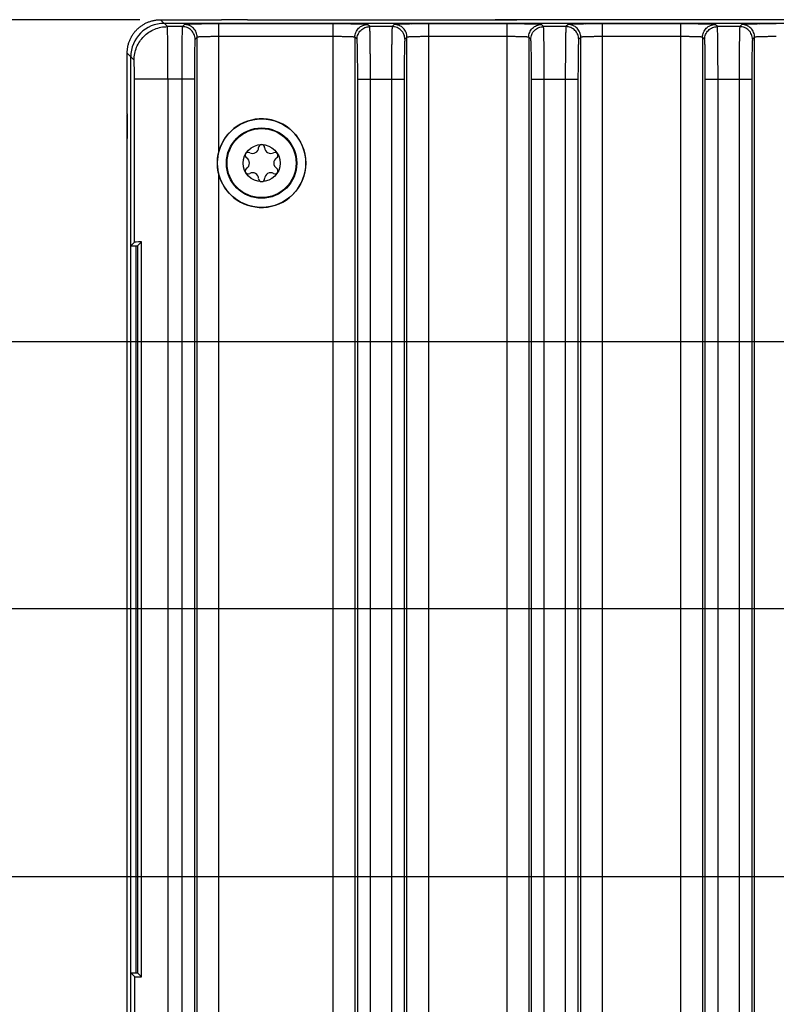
# Model space of a CAD drawing. Header units: inches. Extents: x 0 to 34, y 0 to 22.
# Tile 55 of 128: x 11.6 to 13.8, y 4.1 to 7.1. Entities that reach past the tile are written whole.
import ezdxf

# ---------------------------------------------------------------- set-up
doc = ezdxf.new("R2010")
doc.units = ezdxf.units.IN
doc.header["$LTSCALE"] = 1.87
doc.header["$MEASUREMENT"] = 0
doc.layers.get('0').update_dxf_attribs({"linetype": 'CONTINUOUS'})
doc.layers.add('COSMETIC', color=7, linetype='CONTINUOUS')
doc.layers.add('DIMENSIONS', color=7, linetype='CONTINUOUS')
doc.styles.get("Standard").update_dxf_attribs({"font": 'txt', "width": 0.8})
doc.dimstyles.new('DIMSTYLE_2', dxfattribs={"dimtxt": 0.125, "dimasz": 0.18, "dimexe": 0.125, "dimexo": 0.0625, "dimgap": 0.0625, "dimtad": 0, "dimtih": 1, "dimtoh": 1, "dimzin": 0, "dimdsep": 46, "dimtxsty": 'STANDARD', "dimblk": '_FILLED', "dimblk1": '_FILLED', "dimblk2": '_FILLED', "dimcen": 0.09, "dimazin": 0, "dimtp": 0.01, "dimtm": 0.01, "dimtfac": 1, "dimtofl": 0, "dimtmove": 0, "dimatfit": 3, "dimldrblk": '_FILLED', "dimfxl": 1, "dimtolj": 1, "dimtzin": 0, "dimarcsym": 0})

# ---------------------------------------------------------------- blocks, each defined once
blk = doc.blocks.new('_FILLED')
at = {"color": 0, "linetype": 'BYBLOCK'}
blk.add_solid([(0, 0), (-1, 0.174), (-1, -0.174)], dxfattribs=at)
blk = doc.blocks.new('*D10')
at = {"layer": 'DIMENSIONS', "color": 2, "linetype": 'CONTINUOUS'}
for p, q in [((14.7936, 4.1703), (14.7936, 2.6843)), ((11.8864, 3.5972), (11.8864, 2.6843)), ((11.8864, 2.8093), (12.615, 2.8093)), ((14.7936, 2.8093), (14.065, 2.8093))]:
    blk.add_line(p, q, dxfattribs=at)
at = {"layer": 'DIMENSIONS', "color": 2, "linetype": 'CONTINUOUS', "xscale": 0.18, "yscale": 0.18, "zscale": 0.18, "rotation": 180}
blk.add_blockref('_FILLED', (11.8864, 2.8093), dxfattribs=at)
at = {"layer": 'DIMENSIONS', "color": 2, "linetype": 'CONTINUOUS', "xscale": 0.18, "yscale": 0.18, "zscale": 0.18}
blk.add_blockref('_FILLED', (14.7936, 2.8093), dxfattribs=at)
at = {"layer": 'DIMENSIONS', "color": 2, "linetype": 'CONTINUOUS', "insert": (13.34, 2.8718), "char_height": 0.125, "width": 1.325, "attachment_point": 2, "line_spacing_factor": 0.9}
blk.add_mtext('73.84{\\ftxt.shx;\\W1.000000;\\H0.125000; }[2.907]', dxfattribs=at)
blk = doc.blocks.new('*D13')
at = {"layer": 'DIMENSIONS', "color": 2, "linetype": 'CONTINUOUS'}
for p, q in [((11.9235, 7.0873), (11.0114, 7.0873)), ((11.1364, 7.0873), (11.1364, 6.7304)), ((11.1364, 6.1236), (11.1364, 6.4804)), ((14.4406, 6.1236), (11.0114, 6.1236))]:
    blk.add_line(p, q, dxfattribs=at)
at = {"layer": 'DIMENSIONS', "color": 2, "linetype": 'CONTINUOUS', "xscale": 0.18, "yscale": 0.18, "zscale": 0.18}
for p, rotation in [((11.1364, 7.0873), 90), ((11.1364, 6.1236), 270)]:
    blk.add_blockref('_FILLED', p, dxfattribs=dict(at, rotation=rotation))
at = {"layer": 'DIMENSIONS', "color": 2, "linetype": 'CONTINUOUS', "insert": (11.1364, 6.6679), "char_height": 0.125, "width": 1.225, "attachment_point": 2, "line_spacing_factor": 0.9}
blk.add_mtext('24.48{\\ftxt.shx;\\W1.000000;\\H0.125000; }[.964]', dxfattribs=at)
blk = doc.blocks.new('*D14')
at = {"layer": 'DIMENSIONS', "color": 2, "linetype": 'CONTINUOUS'}
for p, q in [((10.3864, 6.1236), (10.3864, 6.4836)), ((14.4406, 6.1236), (10.2614, 6.1236)), ((14.4406, 5.3253), (10.2614, 5.3253)), ((10.3864, 5.3253), (10.3864, 4.9653))]:
    blk.add_line(p, q, dxfattribs=at)
at = {"layer": 'DIMENSIONS', "color": 2, "linetype": 'CONTINUOUS', "xscale": 0.18, "yscale": 0.18, "zscale": 0.18}
for p, rotation in [((10.3864, 6.1236), 270), ((10.3864, 5.3253), 90)]:
    blk.add_blockref('_FILLED', p, dxfattribs=dict(at, rotation=rotation))
at = {"layer": 'DIMENSIONS', "color": 2, "linetype": 'CONTINUOUS', "insert": (10.3864, 5.7869), "char_height": 0.125, "width": 1.225, "attachment_point": 2, "line_spacing_factor": 0.9}
blk.add_mtext('20.28{\\ftxt.shx;\\W1.000000;\\H0.125000; }[.798]', dxfattribs=at)
blk = doc.blocks.new('*D15')
at = {"layer": 'DIMENSIONS', "color": 2, "linetype": 'CONTINUOUS'}
for p, q in [((10.3864, 5.3253), (10.3864, 5.6853)), ((14.4406, 5.3253), (10.2614, 5.3253)), ((14.4406, 4.5233), (10.2614, 4.5233)), ((10.3864, 4.5233), (10.3864, 4.1633))]:
    blk.add_line(p, q, dxfattribs=at)
at = {"layer": 'DIMENSIONS', "color": 2, "linetype": 'CONTINUOUS', "xscale": 0.18, "yscale": 0.18, "zscale": 0.18}
for p, rotation in [((10.3864, 5.3253), 270), ((10.3864, 4.5233), 90)]:
    blk.add_blockref('_FILLED', p, dxfattribs=dict(at, rotation=rotation))
at = {"layer": 'DIMENSIONS', "color": 2, "linetype": 'CONTINUOUS', "insert": (10.3864, 4.9868), "char_height": 0.125, "width": 1.225, "attachment_point": 2, "line_spacing_factor": 0.9}
blk.add_mtext('20.37{\\ftxt.shx;\\W1.000000;\\H0.125000; }[.802]', dxfattribs=at)
blk = doc.blocks.new('*D16')
at = {"layer": 'DIMENSIONS', "color": 2, "linetype": 'CONTINUOUS'}
for p, q in [((14.4406, 4.5233), (11.0114, 4.5233)), ((11.1364, 4.5233), (11.1364, 4.1665)), ((11.1364, 3.5597), (11.1364, 3.9165)), ((11.9239, 3.5597), (11.0114, 3.5597))]:
    blk.add_line(p, q, dxfattribs=at)
at = {"layer": 'DIMENSIONS', "color": 2, "linetype": 'CONTINUOUS', "xscale": 0.18, "yscale": 0.18, "zscale": 0.18}
for p, rotation in [((11.1364, 4.5233), 90), ((11.1364, 3.5597), 270)]:
    blk.add_blockref('_FILLED', p, dxfattribs=dict(at, rotation=rotation))
at = {"layer": 'DIMENSIONS', "color": 2, "linetype": 'CONTINUOUS', "insert": (11.1364, 4.104), "char_height": 0.125, "width": 1.225, "attachment_point": 2, "line_spacing_factor": 0.9}
blk.add_mtext('24.48{\\ftxt.shx;\\W1.000000;\\H0.125000; }[.964]', dxfattribs=at)

msp = doc.modelspace()

# ---------------------------------------------------------------- linework, layer by layer
at = {"color": 7, "linetype": 'CONTINUOUS'}
for p, q in [((12.0067, 7.0666), (11.986, 7.0873)), ((11.986, 7.0873), (12.1683, 7.0873)), ((11.9969, 7.0765), (24.7141, 7.0765)), ((12.0576, 7.0729), (12.0513, 7.0666)), ((12.1606, 6.6932), (12.1606, 7.0747)), ((12.5028, 7.0747), (12.1606, 7.0747)), ((12.1681, 7.0874), (12.1683, 7.0873)), ((12.1681, 7.0874), (12.1683, 7.0874)), ((12.194, 7.0872), (12.1701, 7.0873)), ((12.1787, 7.0873), (12.1736, 7.0873)), ((12.2459, 7.0869), (12.1941, 7.0872)), ((12.2459, 7.0869), (12.9872, 7.0869)), ((12.5028, 3.5719), (12.5028, 7.0747)), ((12.6121, 7.0666), (12.6058, 7.0729)), ((12.6856, 7.0729), (12.6793, 7.0666)), ((12.7886, 3.5719), (12.7886, 7.0747)), ((13.023, 7.0747), (12.7886, 7.0747)), ((12.9872, 7.0869), (13.0389, 7.0872)), ((13.023, 3.5719), (13.023, 7.0747)), ((13.0389, 7.0872), (13.039, 7.0872)), ((13.039, 7.0872), (13.0504, 7.0873)), ((13.0504, 7.0873), (13.0527, 7.0873)), ((13.0527, 7.0873), (13.0522, 7.0873)), ((24.7249, 7.0873), (13.0527, 7.0873)), ((13.1323, 7.0666), (13.126, 7.0729)), ((13.2058, 7.0729), (13.1995, 7.0666)), ((13.3088, 3.5719), (13.3088, 7.0747)), ((13.5433, 7.0747), (13.3088, 7.0747)), ((13.5433, 3.5719), (13.5433, 7.0747)), ((13.6526, 7.0666), (13.6463, 7.0729)), ((13.7261, 7.0729), (13.7198, 7.0666)), ((12.0513, 7.0666), (12.0067, 7.0666)), ((12.6793, 7.0666), (12.6121, 7.0666)), ((13.1995, 7.0666), (13.1323, 7.0666)), ((13.7198, 7.0666), (13.6526, 7.0666)), ((12.0956, 7.035), (12.0893, 7.0286)), ((12.0956, 3.6116), (12.0956, 7.035)), ((12.5028, 7.0367), (12.1606, 7.0367)), ((12.5678, 7.035), (12.5678, 3.6116)), ((12.5741, 7.0286), (12.5678, 7.035)), ((12.7236, 7.035), (12.7173, 7.0286)), ((12.7236, 3.6116), (12.7236, 7.035)), ((13.023, 7.0367), (12.7886, 7.0367)), ((13.088, 7.035), (13.088, 3.6116)), ((13.0943, 7.0286), (13.088, 7.035)), ((13.2438, 7.035), (13.2375, 7.0286)), ((13.2438, 3.6116), (13.2438, 7.035)), ((13.5433, 7.0367), (13.3088, 7.0367)), ((13.6083, 7.035), (13.6083, 3.6116)), ((13.6146, 7.0286), (13.6083, 7.035)), ((13.7641, 7.035), (13.7578, 7.0286)), ((13.7641, 3.6116), (13.7641, 7.035)), ((11.8861, 6.8051), (11.8861, 6.9873)), ((11.9067, 6.9666), (11.8861, 6.9873)), ((11.8969, 3.6701), (11.8969, 6.9765)), ((11.9077, 6.4216), (11.9077, 6.9096)), ((12.0872, 6.9096), (11.9077, 6.9096)), ((12.0077, 6.9096), (12.0077, 3.737)), ((12.0492, 6.9096), (12.0492, 3.737)), ((12.0872, 6.9096), (12.0872, 3.737)), ((12.5761, 3.737), (12.5761, 6.9096)), ((12.5761, 6.9096), (12.7152, 6.9096)), ((12.6141, 3.737), (12.6141, 6.9096)), ((12.6773, 6.9096), (12.6773, 3.737)), ((12.7152, 6.9096), (12.7152, 3.737)), ((13.0963, 3.737), (13.0963, 6.9096)), ((13.0963, 6.9096), (13.2354, 6.9096)), ((13.1343, 3.737), (13.1343, 6.9096)), ((13.1975, 6.9096), (13.1975, 3.737)), ((13.2354, 6.9096), (13.2354, 3.737)), ((13.6166, 3.737), (13.6166, 6.9096)), ((13.6166, 6.9096), (13.7557, 6.9096)), ((13.6546, 3.737), (13.6546, 6.9096)), ((13.7178, 6.9096), (13.7178, 3.737)), ((13.7557, 6.9096), (13.7557, 3.737)), ((11.886, 6.8052), (11.8861, 6.8051)), ((11.886, 6.8051), (11.886, 6.8052)), ((11.8864, 6.7275), (11.886, 6.8032)), ((11.8861, 6.784), (11.8862, 6.7746)), ((11.8862, 6.7746), (11.8863, 6.7674)), ((11.8863, 6.7674), (11.8863, 6.7596)), ((11.8864, 3.6597), (11.8864, 6.7318)), ((11.8864, 3.6597), (11.8864, 6.7275)), ((12.1606, 4.0232), (12.1606, 6.6234)), ((11.8969, 6.4107), (11.9077, 6.4216)), ((11.9169, 6.4107), (11.9287, 6.4226)), ((11.9287, 4.224), (11.9287, 6.4226)), ((11.8969, 6.4107), (11.9169, 6.4107)), ((11.9119, 6.4107), (11.9119, 4.2359)), ((11.9169, 6.4107), (11.9169, 4.2359)), ((11.8969, 4.2359), (11.9077, 4.225)), ((11.8969, 4.2359), (11.9169, 4.2359)), ((11.9077, 4.225), (11.9077, 3.737)), ((11.9287, 4.224), (11.9169, 4.2359))]:
    msp.add_line(p, q, dxfattribs=at)
for points in [[(12.1736, 7.0873), (12.1712, 7.0873), (12.1688, 7.0874)], [(12.2037, 7.0871), (12.191, 7.0872), (12.1875, 7.0872), (12.1844, 7.0872), (12.1787, 7.0873)], [(12.2459, 7.0869), (12.2392, 7.0869), (12.2313, 7.0869), (12.2228, 7.087), (12.2137, 7.087), (12.2037, 7.0871)], [(13.0522, 7.0873), (13.0294, 7.0871), (13.0194, 7.087), (13.0102, 7.087), (13.0018, 7.0869), (12.9939, 7.0869), (12.9872, 7.0869)], [(11.886, 6.8045), (11.886, 6.802), (11.886, 6.7996), (11.886, 6.7972), (11.8861, 6.784)], [(11.8863, 6.7596), (11.8864, 6.751), (11.8864, 6.7465), (11.8864, 6.7417), (11.8864, 6.7368), (11.8864, 6.7318)]]:
    msp.add_lwpolyline(points, dxfattribs=at)
for radius in [0.1053, 0.1033, 0.0555]:
    msp.add_circle((12.2884, 6.6583), radius, dxfattribs=at)
for centre, radius, start, end in [((12.1602, 1.6685), 5.4062, 89.9952, 90.5432), ((12.1681, 6.38), 0.7073, 89.8397, 89.9968), ((12.1687, 7.0013), 0.086, 89.9413, 90.2923), ((12.5051, 2.0643), 5.0104, 89.4371, 90.0265), ((12.7882, 1.6685), 5.4062, 89.9952, 90.5432), ((13.0253, 2.0643), 5.0104, 89.4371, 90.0265), ((13.3084, 1.6685), 5.4062, 89.9952, 90.5432), ((13.5456, 2.0643), 5.0104, 89.4371, 90.0265), ((13.8287, 1.6685), 5.4062, 89.9952, 90.5432), ((12.5974, 6.8053), 0.7114, 180.0037, 180.1627), ((11.9715, 6.8046), 0.0855, 179.7068, 180.0606), ((12.2884, 6.6583), 0.1325, 195.2583, 164.7417), ((12.2484, 6.6814), 0.00906, 61.6303, 238.3697), ((12.2613, 6.7053), 0.0181, 241.6303, 358.3697), ((12.2884, 6.7046), 0.00906, 1.6303, 178.3697), ((12.3156, 6.7053), 0.0181, 181.6303, 298.3697), ((12.3285, 6.6814), 0.00906, 301.6303, 118.3697), ((12.2341, 6.6583), 0.0181, 301.6303, 58.3697), ((12.3428, 6.6583), 0.0181, 121.6303, 238.3697), ((12.2484, 6.6352), 0.00906, 121.6303, 298.3697), ((12.2613, 6.6113), 0.0181, 1.6303, 118.3697), ((12.3156, 6.6113), 0.0181, 61.6303, 178.3697), ((12.3285, 6.6352), 0.00906, 241.6303, 58.3697), ((12.2884, 6.612), 0.00906, 181.6303, 358.3697)]:
    msp.add_arc(centre, radius, start, end, dxfattribs=at)
for centre, major_axis, ratio, start_param, end_param in [((11.9969, 6.9764), (0.0707, -0.0707), 0.999695, 2.356347, 3.926839), ((12.0077, 6.4216), (0.1, 0), 0.017455, 2.480689, 3.124139), ((12.0077, 4.225), (0.1, 0), 0.017455, -3.124139, -2.480689)]:
    msp.add_ellipse(centre, major_axis=major_axis, ratio=ratio, start_param=start_param, end_param=end_param, dxfattribs=at)
for points, knots in [([(11.8861, 6.9873), (11.8861, 6.9906), (11.8864, 6.9971), (11.8878, 7.0068), (11.8902, 7.0164), (11.8935, 7.0256), (11.8977, 7.0345), (11.9028, 7.0429), (11.9086, 7.0508), (11.9152, 7.0581), (11.9225, 7.0647), (11.9304, 7.0706), (11.9388, 7.0756), (11.9477, 7.0798), (11.957, 7.0831), (11.9665, 7.0855), (11.9762, 7.087), (11.9828, 7.0873), (11.986, 7.0873)], [0, 0, 0, 0, 0.0625, 0.125, 0.1875, 0.25, 0.3125, 0.375, 0.4375, 0.5, 0.5625, 0.625, 0.6875, 0.75, 0.8125, 0.875, 0.9375, 1, 1, 1, 1]), ([(12.1089, 7.0745), (12.1052, 7.0744), (12.0983, 7.0744), (12.0884, 7.0742), (12.0797, 7.074), (12.0732, 7.0739), (12.0688, 7.0737), (12.066, 7.0736), (12.0636, 7.0735), (12.0616, 7.0734), (12.06, 7.0733), (12.059, 7.0732), (12.0583, 7.0731), (12.058, 7.0731), (12.0578, 7.073), (12.0577, 7.073), (12.0576, 7.0729)], [0, 0, 0, 0, 0.213848, 0.407644, 0.578244, 0.722698, 0.784408, 0.838761, 0.885501, 0.924409, 0.955375, 0.978313, 0.986751, 0.993161, 0.997555, 1, 1, 1, 1]), ([(12.0956, 7.035), (12.0956, 7.0399), (12.0941, 7.0474), (12.0894, 7.0562), (12.0847, 7.062), (12.0789, 7.0668), (12.0701, 7.0714), (12.0626, 7.0729), (12.0576, 7.0729)], [0, 0, 0, 0, 0.249118, 0.374712, 0.5, 0.625288, 0.750882, 1, 1, 1, 1]), ([(12.6058, 7.0729), (12.6057, 7.073), (12.6056, 7.073), (12.6054, 7.0731), (12.6051, 7.0731), (12.6044, 7.0732), (12.6034, 7.0733), (12.6018, 7.0734), (12.5998, 7.0735), (12.5974, 7.0736), (12.5946, 7.0737), (12.5901, 7.0739), (12.5836, 7.074), (12.5749, 7.0742), (12.565, 7.0744), (12.558, 7.0744), (12.5543, 7.0745)], [0, 0, 0, 0, 0.002442, 0.006832, 0.013238, 0.021671, 0.044603, 0.075569, 0.114486, 0.161237, 0.215594, 0.277306, 0.421788, 0.592408, 0.78619, 1, 1, 1, 1]), ([(12.5678, 7.035), (12.5678, 7.0399), (12.5693, 7.0474), (12.574, 7.0562), (12.5787, 7.062), (12.5845, 7.0668), (12.5933, 7.0714), (12.6008, 7.0729), (12.6058, 7.0729)], [0, 0, 0, 0, 0.249118, 0.374712, 0.5, 0.625288, 0.750882, 1, 1, 1, 1]), ([(12.7369, 7.0745), (12.7333, 7.0744), (12.7263, 7.0744), (12.7164, 7.0742), (12.7077, 7.074), (12.7012, 7.0739), (12.6968, 7.0737), (12.694, 7.0736), (12.6916, 7.0735), (12.6896, 7.0734), (12.688, 7.0733), (12.687, 7.0732), (12.6863, 7.0731), (12.686, 7.0731), (12.6858, 7.073), (12.6857, 7.073), (12.6856, 7.0729)], [0, 0, 0, 0, 0.213848, 0.407644, 0.578244, 0.722698, 0.784408, 0.838761, 0.885501, 0.924409, 0.955375, 0.978313, 0.986751, 0.993161, 0.997555, 1, 1, 1, 1]), ([(12.7236, 7.035), (12.7236, 7.0399), (12.7221, 7.0474), (12.7174, 7.0562), (12.7127, 7.062), (12.7069, 7.0668), (12.6981, 7.0714), (12.6906, 7.0729), (12.6856, 7.0729)], [0, 0, 0, 0, 0.249118, 0.374712, 0.5, 0.625288, 0.750882, 1, 1, 1, 1]), ([(13.126, 7.0729), (13.1259, 7.073), (13.1258, 7.073), (13.1256, 7.0731), (13.1253, 7.0731), (13.1246, 7.0732), (13.1236, 7.0733), (13.122, 7.0734), (13.12, 7.0735), (13.1176, 7.0736), (13.1148, 7.0737), (13.1103, 7.0739), (13.1038, 7.074), (13.0951, 7.0742), (13.0852, 7.0744), (13.0782, 7.0744), (13.0745, 7.0745)], [0, 0, 0, 0, 0.002442, 0.006832, 0.013238, 0.021671, 0.044603, 0.075569, 0.114486, 0.161237, 0.215594, 0.277306, 0.421788, 0.592408, 0.78619, 1, 1, 1, 1]), ([(13.088, 7.035), (13.088, 7.0399), (13.0895, 7.0474), (13.0942, 7.0562), (13.0989, 7.062), (13.1047, 7.0668), (13.1135, 7.0714), (13.121, 7.0729), (13.126, 7.0729)], [0, 0, 0, 0, 0.249118, 0.374712, 0.5, 0.625288, 0.750882, 1, 1, 1, 1]), ([(13.2571, 7.0745), (13.2535, 7.0744), (13.2465, 7.0744), (13.2366, 7.0742), (13.2279, 7.074), (13.2214, 7.0739), (13.217, 7.0737), (13.2142, 7.0736), (13.2118, 7.0735), (13.2098, 7.0734), (13.2082, 7.0733), (13.2072, 7.0732), (13.2065, 7.0731), (13.2062, 7.0731), (13.206, 7.073), (13.2059, 7.073), (13.2058, 7.0729)], [0, 0, 0, 0, 0.213848, 0.407644, 0.578244, 0.722698, 0.784408, 0.838761, 0.885501, 0.924409, 0.955375, 0.978313, 0.986751, 0.993161, 0.997555, 1, 1, 1, 1]), ([(13.2438, 7.035), (13.2438, 7.0399), (13.2423, 7.0474), (13.2376, 7.0562), (13.2329, 7.062), (13.2271, 7.0668), (13.2183, 7.0714), (13.2108, 7.0729), (13.2058, 7.0729)], [0, 0, 0, 0, 0.249118, 0.374712, 0.5, 0.625288, 0.750882, 1, 1, 1, 1]), ([(13.6463, 7.0729), (13.6462, 7.073), (13.6461, 7.073), (13.6459, 7.0731), (13.6456, 7.0731), (13.6449, 7.0732), (13.6439, 7.0733), (13.6423, 7.0734), (13.6403, 7.0735), (13.6379, 7.0736), (13.6351, 7.0737), (13.6306, 7.0739), (13.6241, 7.074), (13.6154, 7.0742), (13.6055, 7.0744), (13.5985, 7.0744), (13.5948, 7.0745)], [0, 0, 0, 0, 0.002442, 0.006832, 0.013238, 0.021671, 0.044603, 0.075569, 0.114486, 0.161237, 0.215594, 0.277306, 0.421788, 0.592408, 0.78619, 1, 1, 1, 1]), ([(13.6083, 7.035), (13.6083, 7.0399), (13.6098, 7.0474), (13.6145, 7.0562), (13.6192, 7.062), (13.625, 7.0668), (13.6338, 7.0714), (13.6413, 7.0729), (13.6463, 7.0729)], [0, 0, 0, 0, 0.249118, 0.374712, 0.5, 0.625288, 0.750882, 1, 1, 1, 1]), ([(13.7774, 7.0745), (13.7738, 7.0744), (13.7668, 7.0744), (13.7569, 7.0742), (13.7482, 7.074), (13.7417, 7.0739), (13.7373, 7.0737), (13.7345, 7.0736), (13.7321, 7.0735), (13.7301, 7.0734), (13.7285, 7.0733), (13.7275, 7.0732), (13.7268, 7.0731), (13.7265, 7.0731), (13.7263, 7.073), (13.7262, 7.073), (13.7261, 7.0729)], [0, 0, 0, 0, 0.213848, 0.407644, 0.578244, 0.722698, 0.784408, 0.838761, 0.885501, 0.924409, 0.955375, 0.978313, 0.986751, 0.993161, 0.997555, 1, 1, 1, 1]), ([(13.7641, 7.035), (13.7641, 7.0399), (13.7626, 7.0474), (13.7579, 7.0562), (13.7532, 7.062), (13.7474, 7.0668), (13.7386, 7.0714), (13.7311, 7.0729), (13.7261, 7.0729)], [0, 0, 0, 0, 0.249118, 0.374712, 0.5, 0.625288, 0.750882, 1, 1, 1, 1]), ([(11.9067, 6.9666), (11.9067, 6.9796), (11.9119, 7.0059), (11.9342, 7.0391), (11.9674, 7.0614), (11.9937, 7.0666), (12.0067, 7.0666)], [0, 0, 0, 0, 0.24999, 0.5, 0.75001, 1, 1, 1, 1]), ([(12.0077, 6.9096), (12.0077, 6.9197), (12.0077, 6.9396), (12.0076, 6.9684), (12.0076, 6.9912), (12.0075, 7.008), (12.0074, 7.0194), (12.0073, 7.0297), (12.0073, 7.0388), (12.0072, 7.0468), (12.0071, 7.0526), (12.007, 7.0566), (12.007, 7.0591), (12.007, 7.0612), (12.0069, 7.063), (12.0069, 7.0644), (12.0068, 7.0655), (12.0068, 7.0662), (12.0068, 7.0665), (12.0067, 7.0666)], [0, 0, 0, 0, 0.193025, 0.379096, 0.550593, 0.628915, 0.701319, 0.767114, 0.825657, 0.876434, 0.918962, 0.937012, 0.952863, 0.966473, 0.977805, 0.986841, 0.993561, 0.99795, 1, 1, 1, 1]), ([(12.0513, 7.0666), (12.0513, 7.0666), (12.0512, 7.0665), (12.0512, 7.0663), (12.0511, 7.066), (12.0511, 7.0654), (12.051, 7.0644), (12.0509, 7.063), (12.0508, 7.0612), (12.0507, 7.0591), (12.0506, 7.0566), (12.0505, 7.0526), (12.0503, 7.0467), (12.0501, 7.0388), (12.05, 7.0296), (12.0498, 7.0193), (12.0497, 7.008), (12.0496, 6.9957), (12.0495, 6.9826), (12.0494, 6.9639), (12.0493, 6.9395), (12.0492, 6.9197), (12.0492, 6.9096)], [0, 0, 0, 0, 0.000788, 0.002138, 0.004065, 0.006572, 0.013327, 0.022393, 0.033755, 0.047396, 0.063291, 0.081394, 0.124027, 0.174895, 0.233542, 0.299382, 0.371806, 0.450129, 0.533593, 0.621434, 0.807127, 1, 1, 1, 1]), ([(12.0893, 7.0286), (12.0893, 7.0335), (12.0878, 7.0411), (12.0831, 7.0498), (12.0783, 7.0556), (12.0725, 7.0604), (12.0637, 7.0651), (12.0562, 7.0666), (12.0513, 7.0666)], [0, 0, 0, 0, 0.249117, 0.374711, 0.499999, 0.625288, 0.750882, 1, 1, 1, 1]), ([(12.5741, 7.0286), (12.5741, 7.0335), (12.5756, 7.0411), (12.5803, 7.0498), (12.5851, 7.0556), (12.5909, 7.0604), (12.5996, 7.0651), (12.6072, 7.0666), (12.6121, 7.0666)], [0, 0, 0, 0, 0.249118, 0.374712, 0.5, 0.625288, 0.750882, 1, 1, 1, 1]), ([(12.6141, 6.9096), (12.6141, 6.9197), (12.6141, 6.9396), (12.614, 6.964), (12.6139, 6.9827), (12.6138, 6.9958), (12.6137, 7.008), (12.6136, 7.0194), (12.6134, 7.0297), (12.6132, 7.0388), (12.6131, 7.0468), (12.6129, 7.0526), (12.6128, 7.0566), (12.6127, 7.0591), (12.6126, 7.0612), (12.6125, 7.063), (12.6124, 7.0644), (12.6123, 7.0654), (12.6123, 7.066), (12.6122, 7.0663), (12.6122, 7.0665), (12.6121, 7.0666), (12.6121, 7.0666)], [0, 0, 0, 0, 0.192984, 0.379016, 0.466965, 0.550475, 0.628781, 0.701171, 0.766953, 0.825487, 0.876258, 0.918786, 0.936838, 0.952693, 0.966309, 0.977651, 0.9867, 0.993441, 0.995944, 0.997866, 0.999213, 1, 1, 1, 1]), ([(12.6793, 7.0666), (12.6793, 7.0666), (12.6792, 7.0665), (12.6792, 7.0663), (12.6791, 7.066), (12.6791, 7.0654), (12.679, 7.0644), (12.6789, 7.063), (12.6788, 7.0612), (12.6787, 7.0591), (12.6786, 7.0566), (12.6785, 7.0526), (12.6783, 7.0467), (12.6781, 7.0388), (12.678, 7.0296), (12.6778, 7.0193), (12.6777, 7.008), (12.6776, 6.9957), (12.6775, 6.9826), (12.6774, 6.9639), (12.6773, 6.9395), (12.6773, 6.9197), (12.6773, 6.9096)], [0, 0, 0, 0, 0.000788, 0.002138, 0.004065, 0.006572, 0.013327, 0.022393, 0.033755, 0.047396, 0.063291, 0.081394, 0.124027, 0.174895, 0.233542, 0.299382, 0.371806, 0.450129, 0.533593, 0.621434, 0.807127, 1, 1, 1, 1]), ([(12.7173, 7.0286), (12.7173, 7.0335), (12.7158, 7.0411), (12.7111, 7.0498), (12.7063, 7.0556), (12.7005, 7.0604), (12.6917, 7.0651), (12.6842, 7.0666), (12.6793, 7.0666)], [0, 0, 0, 0, 0.249117, 0.374711, 0.499999, 0.625288, 0.750882, 1, 1, 1, 1]), ([(13.0943, 7.0286), (13.0943, 7.0335), (13.0958, 7.0411), (13.1005, 7.0498), (13.1053, 7.0556), (13.1111, 7.0604), (13.1198, 7.0651), (13.1274, 7.0666), (13.1323, 7.0666)], [0, 0, 0, 0, 0.249118, 0.374712, 0.5, 0.625288, 0.750882, 1, 1, 1, 1]), ([(13.1343, 6.9096), (13.1343, 6.9197), (13.1343, 6.9396), (13.1342, 6.964), (13.1341, 6.9827), (13.134, 6.9958), (13.1339, 7.008), (13.1338, 7.0194), (13.1336, 7.0297), (13.1334, 7.0388), (13.1333, 7.0468), (13.1331, 7.0526), (13.133, 7.0566), (13.1329, 7.0591), (13.1328, 7.0612), (13.1327, 7.063), (13.1326, 7.0644), (13.1325, 7.0654), (13.1325, 7.066), (13.1324, 7.0663), (13.1324, 7.0665), (13.1323, 7.0666), (13.1323, 7.0666)], [0, 0, 0, 0, 0.192984, 0.379016, 0.466965, 0.550475, 0.628781, 0.701171, 0.766953, 0.825487, 0.876258, 0.918786, 0.936838, 0.952693, 0.966309, 0.977651, 0.9867, 0.993441, 0.995944, 0.997866, 0.999213, 1, 1, 1, 1]), ([(13.1995, 7.0666), (13.1995, 7.0666), (13.1994, 7.0665), (13.1994, 7.0663), (13.1993, 7.066), (13.1993, 7.0654), (13.1992, 7.0644), (13.1991, 7.063), (13.199, 7.0612), (13.1989, 7.0591), (13.1988, 7.0566), (13.1987, 7.0526), (13.1985, 7.0467), (13.1983, 7.0388), (13.1982, 7.0296), (13.198, 7.0193), (13.1979, 7.008), (13.1978, 6.9957), (13.1977, 6.9826), (13.1976, 6.9639), (13.1975, 6.9395), (13.1975, 6.9197), (13.1975, 6.9096)], [0, 0, 0, 0, 0.000788, 0.002138, 0.004065, 0.006572, 0.013327, 0.022393, 0.033755, 0.047396, 0.063291, 0.081394, 0.124027, 0.174895, 0.233542, 0.299382, 0.371806, 0.450129, 0.533593, 0.621434, 0.807127, 1, 1, 1, 1]), ([(13.2375, 7.0286), (13.2375, 7.0335), (13.236, 7.0411), (13.2313, 7.0498), (13.2265, 7.0556), (13.2207, 7.0604), (13.2119, 7.0651), (13.2044, 7.0666), (13.1995, 7.0666)], [0, 0, 0, 0, 0.249117, 0.374711, 0.499999, 0.625288, 0.750882, 1, 1, 1, 1]), ([(13.6146, 7.0286), (13.6146, 7.0335), (13.6161, 7.0411), (13.6208, 7.0498), (13.6256, 7.0556), (13.6314, 7.0604), (13.6401, 7.0651), (13.6477, 7.0666), (13.6526, 7.0666)], [0, 0, 0, 0, 0.249118, 0.374712, 0.5, 0.625288, 0.750882, 1, 1, 1, 1]), ([(13.6546, 6.9096), (13.6546, 6.9197), (13.6546, 6.9396), (13.6545, 6.964), (13.6544, 6.9827), (13.6543, 6.9958), (13.6542, 7.008), (13.6541, 7.0194), (13.6539, 7.0297), (13.6537, 7.0388), (13.6536, 7.0468), (13.6534, 7.0526), (13.6533, 7.0566), (13.6532, 7.0591), (13.6531, 7.0612), (13.653, 7.063), (13.6529, 7.0644), (13.6528, 7.0654), (13.6528, 7.066), (13.6527, 7.0663), (13.6527, 7.0665), (13.6526, 7.0666), (13.6526, 7.0666)], [0, 0, 0, 0, 0.192984, 0.379016, 0.466965, 0.550475, 0.628781, 0.701171, 0.766953, 0.825487, 0.876258, 0.918786, 0.936838, 0.952693, 0.966309, 0.977651, 0.9867, 0.993441, 0.995944, 0.997866, 0.999213, 1, 1, 1, 1]), ([(13.7198, 7.0666), (13.7198, 7.0666), (13.7197, 7.0665), (13.7197, 7.0663), (13.7196, 7.066), (13.7196, 7.0654), (13.7195, 7.0644), (13.7194, 7.063), (13.7193, 7.0612), (13.7192, 7.0591), (13.7191, 7.0566), (13.719, 7.0526), (13.7188, 7.0467), (13.7186, 7.0388), (13.7185, 7.0296), (13.7183, 7.0193), (13.7182, 7.008), (13.7181, 6.9957), (13.718, 6.9826), (13.7179, 6.9639), (13.7178, 6.9395), (13.7178, 6.9197), (13.7178, 6.9096)], [0, 0, 0, 0, 0.000788, 0.002138, 0.004065, 0.006572, 0.013327, 0.022393, 0.033755, 0.047396, 0.063291, 0.081394, 0.124027, 0.174895, 0.233542, 0.299382, 0.371806, 0.450129, 0.533593, 0.621434, 0.807127, 1, 1, 1, 1]), ([(13.7578, 7.0286), (13.7578, 7.0335), (13.7563, 7.0411), (13.7516, 7.0498), (13.7468, 7.0556), (13.741, 7.0604), (13.7322, 7.0651), (13.7247, 7.0666), (13.7198, 7.0666)], [0, 0, 0, 0, 0.249117, 0.374711, 0.499999, 0.625288, 0.750882, 1, 1, 1, 1]), ([(12.0893, 7.0286), (12.0893, 7.0286), (12.0892, 7.0285), (12.0891, 7.0282), (12.0891, 7.0278), (12.089, 7.027), (12.0889, 7.0259), (12.0888, 7.0245), (12.0887, 7.0229), (12.0886, 7.021), (12.0885, 7.018), (12.0883, 7.0136), (12.0881, 7.0075), (12.088, 7.0006), (12.0878, 6.9928), (12.0877, 6.9842), (12.0875, 6.9714), (12.0874, 6.9541), (12.0873, 6.9323), (12.0872, 6.9173), (12.0872, 6.9096)], [0, 0, 0, 0, 0.000836, 0.002215, 0.006683, 0.013458, 0.022536, 0.033905, 0.047551, 0.063449, 0.081555, 0.124188, 0.175052, 0.233691, 0.299519, 0.371929, 0.450237, 0.621509, 0.807164, 1, 1, 1, 1]), ([(12.1606, 7.0367), (12.1564, 7.0367), (12.1482, 7.0367), (12.1363, 7.0366), (12.1269, 7.0365), (12.1199, 7.0363), (12.1152, 7.0362), (12.1109, 7.0361), (12.1071, 7.0359), (12.1038, 7.0358), (12.1011, 7.0356), (12.0991, 7.0355), (12.0979, 7.0354), (12.0971, 7.0353), (12.0965, 7.0352), (12.0961, 7.0351), (12.0958, 7.0351), (12.0957, 7.035), (12.0956, 7.035)], [0, 0, 0, 0, 0.192611, 0.378322, 0.549547, 0.627775, 0.70012, 0.765912, 0.824488, 0.875312, 0.917941, 0.951942, 0.965599, 0.977001, 0.986132, 0.992984, 0.99757, 1, 1, 1, 1]), ([(12.5678, 7.035), (12.5677, 7.035), (12.5676, 7.0351), (12.5673, 7.0351), (12.5669, 7.0352), (12.5663, 7.0353), (12.5655, 7.0354), (12.5643, 7.0355), (12.5623, 7.0356), (12.5595, 7.0358), (12.5563, 7.0359), (12.5525, 7.0361), (12.5482, 7.0362), (12.5435, 7.0363), (12.5365, 7.0365), (12.5271, 7.0366), (12.5152, 7.0367), (12.507, 7.0367), (12.5028, 7.0367)], [0, 0, 0, 0, 0.002429, 0.007011, 0.013857, 0.022982, 0.034377, 0.04803, 0.082021, 0.124632, 0.17544, 0.234009, 0.299788, 0.372116, 0.450331, 0.621549, 0.807343, 1, 1, 1, 1]), ([(12.5761, 6.9096), (12.5761, 6.9173), (12.5761, 6.9323), (12.576, 6.9542), (12.5759, 6.9714), (12.5757, 6.9842), (12.5756, 6.9928), (12.5754, 7.0006), (12.5753, 7.0076), (12.5751, 7.0136), (12.5749, 7.018), (12.5748, 7.021), (12.5747, 7.0229), (12.5746, 7.0245), (12.5745, 7.0259), (12.5744, 7.027), (12.5743, 7.0278), (12.5742, 7.0283), (12.5742, 7.0285), (12.5741, 7.0286), (12.5741, 7.0286)], [0, 0, 0, 0, 0.192947, 0.378941, 0.550366, 0.628657, 0.701033, 0.766804, 0.82533, 0.876096, 0.918624, 0.936679, 0.952537, 0.96616, 0.977511, 0.986572, 0.993333, 0.997791, 0.999166, 1, 1, 1, 1]), ([(12.7173, 7.0286), (12.7173, 7.0286), (12.7172, 7.0285), (12.7171, 7.0282), (12.7171, 7.0278), (12.717, 7.027), (12.7169, 7.0259), (12.7168, 7.0245), (12.7167, 7.0229), (12.7166, 7.021), (12.7165, 7.018), (12.7163, 7.0136), (12.7161, 7.0075), (12.716, 7.0006), (12.7158, 6.9928), (12.7157, 6.9842), (12.7155, 6.9714), (12.7154, 6.9541), (12.7153, 6.9323), (12.7152, 6.9173), (12.7152, 6.9096)], [0, 0, 0, 0, 0.000836, 0.002215, 0.006683, 0.013458, 0.022536, 0.033905, 0.047551, 0.063449, 0.081555, 0.124188, 0.175052, 0.233691, 0.299519, 0.371929, 0.450237, 0.621509, 0.807164, 1, 1, 1, 1]), ([(12.7886, 7.0367), (12.7844, 7.0367), (12.7762, 7.0367), (12.7643, 7.0366), (12.7549, 7.0365), (12.7479, 7.0363), (12.7432, 7.0362), (12.7389, 7.0361), (12.7351, 7.0359), (12.7318, 7.0358), (12.7291, 7.0356), (12.7271, 7.0355), (12.7259, 7.0354), (12.7251, 7.0353), (12.7245, 7.0352), (12.7241, 7.0351), (12.7238, 7.0351), (12.7237, 7.035), (12.7236, 7.035)], [0, 0, 0, 0, 0.192611, 0.378322, 0.549547, 0.627775, 0.70012, 0.765912, 0.824488, 0.875312, 0.917941, 0.951942, 0.965599, 0.977001, 0.986132, 0.992984, 0.99757, 1, 1, 1, 1]), ([(13.088, 7.035), (13.0879, 7.035), (13.0878, 7.0351), (13.0875, 7.0351), (13.0871, 7.0352), (13.0865, 7.0353), (13.0857, 7.0354), (13.0845, 7.0355), (13.0825, 7.0356), (13.0797, 7.0358), (13.0765, 7.0359), (13.0727, 7.0361), (13.0684, 7.0362), (13.0637, 7.0363), (13.0567, 7.0365), (13.0473, 7.0366), (13.0354, 7.0367), (13.0272, 7.0367), (13.023, 7.0367)], [0, 0, 0, 0, 0.002429, 0.007011, 0.013857, 0.022982, 0.034377, 0.04803, 0.082021, 0.124632, 0.17544, 0.234009, 0.299788, 0.372116, 0.450331, 0.621549, 0.807343, 1, 1, 1, 1]), ([(13.0963, 6.9096), (13.0963, 6.9173), (13.0963, 6.9323), (13.0962, 6.9542), (13.0961, 6.9714), (13.0959, 6.9842), (13.0958, 6.9928), (13.0956, 7.0006), (13.0955, 7.0076), (13.0953, 7.0136), (13.0951, 7.018), (13.095, 7.021), (13.0949, 7.0229), (13.0948, 7.0245), (13.0947, 7.0259), (13.0946, 7.027), (13.0945, 7.0278), (13.0944, 7.0283), (13.0944, 7.0285), (13.0943, 7.0286), (13.0943, 7.0286)], [0, 0, 0, 0, 0.192947, 0.378941, 0.550366, 0.628657, 0.701033, 0.766804, 0.82533, 0.876096, 0.918624, 0.936679, 0.952537, 0.96616, 0.977511, 0.986572, 0.993333, 0.997791, 0.999166, 1, 1, 1, 1]), ([(13.2375, 7.0286), (13.2375, 7.0286), (13.2374, 7.0285), (13.2373, 7.0282), (13.2373, 7.0278), (13.2372, 7.027), (13.2371, 7.0259), (13.237, 7.0245), (13.2369, 7.0229), (13.2368, 7.021), (13.2367, 7.018), (13.2365, 7.0136), (13.2363, 7.0075), (13.2362, 7.0006), (13.236, 6.9928), (13.2359, 6.9842), (13.2357, 6.9714), (13.2356, 6.9541), (13.2355, 6.9323), (13.2354, 6.9173), (13.2354, 6.9096)], [0, 0, 0, 0, 0.000836, 0.002215, 0.006683, 0.013458, 0.022536, 0.033905, 0.047551, 0.063449, 0.081555, 0.124188, 0.175052, 0.233691, 0.299519, 0.371929, 0.450237, 0.621509, 0.807164, 1, 1, 1, 1]), ([(13.3088, 7.0367), (13.3046, 7.0367), (13.2964, 7.0367), (13.2845, 7.0366), (13.2751, 7.0365), (13.2681, 7.0363), (13.2634, 7.0362), (13.2591, 7.0361), (13.2553, 7.0359), (13.252, 7.0358), (13.2493, 7.0356), (13.2473, 7.0355), (13.2461, 7.0354), (13.2453, 7.0353), (13.2447, 7.0352), (13.2443, 7.0351), (13.244, 7.0351), (13.2439, 7.035), (13.2438, 7.035)], [0, 0, 0, 0, 0.192611, 0.378322, 0.549547, 0.627775, 0.70012, 0.765912, 0.824488, 0.875312, 0.917941, 0.951942, 0.965599, 0.977001, 0.986132, 0.992984, 0.99757, 1, 1, 1, 1]), ([(13.6083, 7.035), (13.6082, 7.035), (13.6081, 7.0351), (13.6078, 7.0351), (13.6074, 7.0352), (13.6068, 7.0353), (13.606, 7.0354), (13.6048, 7.0355), (13.6028, 7.0356), (13.6, 7.0358), (13.5968, 7.0359), (13.593, 7.0361), (13.5887, 7.0362), (13.584, 7.0363), (13.577, 7.0365), (13.5676, 7.0366), (13.5557, 7.0367), (13.5475, 7.0367), (13.5433, 7.0367)], [0, 0, 0, 0, 0.002429, 0.007011, 0.013857, 0.022982, 0.034377, 0.04803, 0.082021, 0.124632, 0.17544, 0.234009, 0.299788, 0.372116, 0.450331, 0.621549, 0.807343, 1, 1, 1, 1]), ([(13.6166, 6.9096), (13.6166, 6.9173), (13.6166, 6.9323), (13.6165, 6.9542), (13.6164, 6.9714), (13.6162, 6.9842), (13.6161, 6.9928), (13.6159, 7.0006), (13.6158, 7.0076), (13.6156, 7.0136), (13.6154, 7.018), (13.6153, 7.021), (13.6152, 7.0229), (13.6151, 7.0245), (13.615, 7.0259), (13.6149, 7.027), (13.6148, 7.0278), (13.6147, 7.0283), (13.6147, 7.0285), (13.6146, 7.0286), (13.6146, 7.0286)], [0, 0, 0, 0, 0.192947, 0.378941, 0.550366, 0.628657, 0.701033, 0.766804, 0.82533, 0.876096, 0.918624, 0.936679, 0.952537, 0.96616, 0.977511, 0.986572, 0.993333, 0.997791, 0.999166, 1, 1, 1, 1]), ([(13.7578, 7.0286), (13.7578, 7.0286), (13.7577, 7.0285), (13.7576, 7.0282), (13.7576, 7.0278), (13.7575, 7.027), (13.7574, 7.0259), (13.7573, 7.0245), (13.7572, 7.0229), (13.7571, 7.021), (13.757, 7.018), (13.7568, 7.0136), (13.7566, 7.0075), (13.7565, 7.0006), (13.7563, 6.9928), (13.7562, 6.9842), (13.756, 6.9714), (13.7559, 6.9541), (13.7558, 6.9323), (13.7557, 6.9173), (13.7557, 6.9096)], [0, 0, 0, 0, 0.000836, 0.002215, 0.006683, 0.013458, 0.022536, 0.033905, 0.047551, 0.063449, 0.081555, 0.124188, 0.175052, 0.233691, 0.299519, 0.371929, 0.450237, 0.621509, 0.807164, 1, 1, 1, 1]), ([(13.8291, 7.0367), (13.8249, 7.0367), (13.8167, 7.0367), (13.8048, 7.0366), (13.7954, 7.0365), (13.7884, 7.0363), (13.7837, 7.0362), (13.7794, 7.0361), (13.7756, 7.0359), (13.7723, 7.0358), (13.7696, 7.0356), (13.7676, 7.0355), (13.7664, 7.0354), (13.7656, 7.0353), (13.765, 7.0352), (13.7646, 7.0351), (13.7643, 7.0351), (13.7642, 7.035), (13.7641, 7.035)], [0, 0, 0, 0, 0.192611, 0.378322, 0.549547, 0.627775, 0.70012, 0.765912, 0.824488, 0.875312, 0.917941, 0.951942, 0.965599, 0.977001, 0.986132, 0.992984, 0.99757, 1, 1, 1, 1]), ([(11.9077, 6.9096), (11.9077, 6.9133), (11.9077, 6.9205), (11.9076, 6.931), (11.9076, 6.9392), (11.9075, 6.9454), (11.9074, 6.9495), (11.9074, 6.9532), (11.9073, 6.9565), (11.9072, 6.9594), (11.9071, 6.9618), (11.907, 6.9635), (11.907, 6.9647), (11.9069, 6.9653), (11.9069, 6.9658), (11.9068, 6.9662), (11.9068, 6.9665), (11.9068, 6.9666), (11.9067, 6.9666)], [0, 0, 0, 0, 0.192949, 0.378946, 0.550373, 0.628665, 0.701042, 0.766813, 0.82534, 0.876107, 0.918636, 0.952549, 0.966172, 0.977523, 0.986585, 0.993346, 0.997803, 1, 1, 1, 1]), ([(12.1606, 6.6932), (12.1591, 6.6875), (12.1566, 6.676), (12.1558, 6.6642), (12.1558, 6.6583)], [0, 0, 0, 0, 0.500017, 1, 1, 1, 1]), ([(12.1558, 6.6583), (12.1558, 6.6524), (12.1566, 6.6406), (12.1591, 6.6291), (12.1606, 6.6234)], [0, 0, 0, 0, 0.499983, 1, 1, 1, 1])]:
    msp.add_open_spline(points, degree=3, knots=knots, dxfattribs=at)
at = {"layer": 'COSMETIC', "color": 7, "linetype": 'CONTINUOUS'}
msp.add_circle((12.2884, 6.6583), 0.1323, dxfattribs=at)

# ---------------------------------------------------------------- dimensions: what is measured, and where the dimension line sits
at = {"layer": 'DIMENSIONS', "color": 2, "linetype": 'CONTINUOUS'}
for base, p1, p2, angle, picture, middle in [((11.1364, 7.0873), (14.5031, 6.1236), (11.986, 7.0873), 90, '*D13', (11.1364, 6.6054)), ((10.3864, 5.3253), (14.5031, 6.1236), (14.5031, 5.3253), 270, '*D14', (10.3864, 5.7244)), ((10.3864, 4.5233), (14.5031, 5.3253), (14.5031, 4.5233), 270, '*D15', (10.3864, 4.9243)), ((11.1364, 3.5597), (14.5031, 4.5233), (11.9864, 3.5597), 270, '*D16', (11.1364, 4.0415)), ((11.8864, 2.8093), (14.7936, 4.2328), (11.8864, 3.6597), 180, '*D10', (13.34, 2.8093))]:
    dim = msp.add_linear_dim(base=base, p1=p1, p2=p2, angle=angle, dimstyle='DIMSTYLE_2', dxfattribs=at)
    dim.commit()
    dim.dimension.update_dxf_attribs({"geometry": picture, "text_midpoint": middle, "dimtype": 160})

doc.saveas('drawing.dxf')
